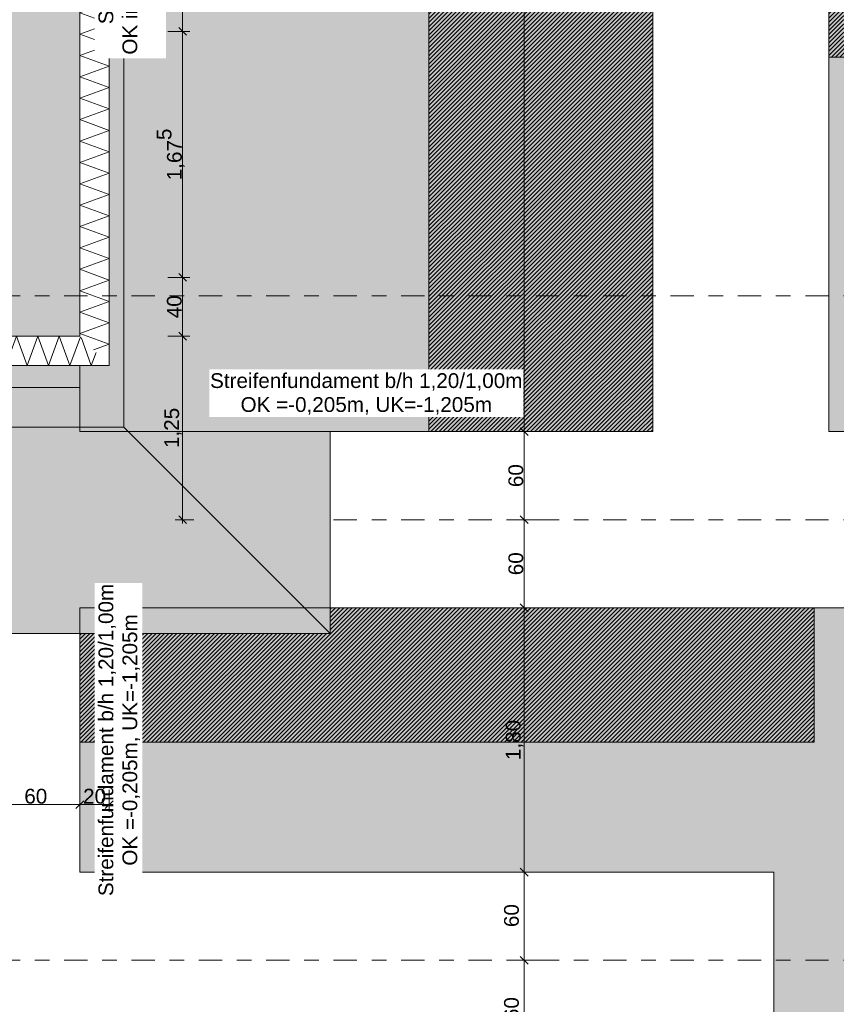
# Model space of a CAD drawing. Header units: metres. Extents: x -273 to 6, y -183 to 13.
# Tile 166 of 256: x -99.23 to -93.67, y -12 to -5.29. Entities that reach past the tile are written whole.
import ezdxf

# ---------------------------------------------------------------- set-up
doc = ezdxf.new("R2010")
doc.units = ezdxf.units.M
doc.header["$LTSCALE"] = 0.05
doc.header["$PDMODE"] = 1
doc.header["$PDSIZE"] = -2
doc.linetypes.add('Linienart-53', pattern=[5.291531, 3.175, -1.058062, 0.352704, -0.705764])
doc.layers.get('0').update_dxf_attribs({"lineweight": 25})
for name, color, linetype, lineweight, true_color in [('00 -Bauelemente -Beton unbewehrt', 7, 'Continuous', 9, 0xf7e06e), ('00 -Bauelemente -Dämmung innen', 7, 'Continuous', 9, 0xff7fe6), ('30 -32 Gründung- 2 Flachgründungen u. Bodenplatten', 7, 'Continuous', 9, 0xff6633), ('70 -72 Beschriftung- 1 Beschriftung allgemein', 7, 'Continuous', 9, 0xff6633), ('70 -76 Bemaßung- 2 Allgemein', 7, 'Continuous', 5, 0x6666cc)]:
    doc.layers.add(name, color=color, linetype=linetype, lineweight=lineweight, true_color=true_color)
for name, color, linetype, lineweight in [('30 -35 Decken- 2 Beläge- Dämmung', 7, 'Continuous', 9), ('70 -71 Achsen- 1 Gebäudeachsen', 7, 'Linienart-53', 18), ('Keine', 7, 'Continuous', 9)]:
    doc.layers.add(name, color=color, linetype=linetype, lineweight=lineweight)
doc.styles.add('Arial', font='arial.ttf')
doc.dimstyles.new('k+k_klein', dxfattribs={"dimtxt": 0.100689, "dimasz": 0.05302, "dimexe": 0.05, "dimexo": 0.15, "dimgap": 0.005, "dimtad": 1, "dimdec": 3, "dimtxsty": 'Arial', "dimblk": 'VW_SLASH-2', "dimblk1": 'VW_SLASH-2', "dimblk2": 'VW_SLASH-2', "dimcen": 0, "dimdle": 0.025, "dimadec": 3, "dimazin": 0, "dimtfac": 0.75, "dimtdec": 3, "dimtix": 1, "dimtmove": 0, "dimatfit": 0, "dimldrblk": 'VW_FILLEDARROW', "dimfxl": 0.1, "dimfxlon": 1, "dimfrac": 2, "dimtolj": 1, "dimarcsym": 0})

# ---------------------------------------------------------------- blocks, each defined once
blk = doc.blocks.new('_Achsen (3D)')
at = {"layer": '70 -71 Achsen- 1 Gebäudeachsen', "transparency": 33554687}
for p, q in [((-179.668, -8.697), (3.826, -8.697)), ((-179.668, -11.697), (3.826, -11.697))]:
    blk.add_line(p, q, dxfattribs=at)
blk = doc.blocks.new('Gruppe-2257')
at = {"color": 255, "linetype": 'Continuous', "lineweight": 5}
blk.add_wipeout([(-101.946, -7.647), (-98.621, -7.647), (-98.821, -7.447), (-101.746, -7.447)], dxfattribs=at).dxf.layer = '00 -Bauelemente -Dämmung innen'
blk = doc.blocks.new('Gruppe-2258')
at = {"layer": '00 -Bauelemente -Dämmung innen', "color": 7, "transparency": 33554687, "flags": 128}
for points in [[(-101.8393, -7.5403), (-101.8004, -7.647), (-101.7276, -7.447), (-101.6548, -7.647), (-101.582, -7.447), (-101.5092, -7.647), (-101.4364, -7.447), (-101.3636, -7.647), (-101.2909, -7.447), (-101.2181, -7.647), (-101.1453, -7.447), (-101.0725, -7.647), (-100.9997, -7.447), (-100.9269, -7.647), (-100.8541, -7.447), (-100.7813, -7.647), (-100.7085, -7.447), (-100.6357, -7.647), (-100.5629, -7.447), (-100.4901, -7.647), (-100.4173, -7.447), (-100.3445, -7.647), (-100.2717, -7.447), (-100.1989, -7.647), (-100.1261, -7.447), (-100.0534, -7.647), (-99.9806, -7.447), (-99.9078, -7.647), (-99.835, -7.447), (-99.7622, -7.647), (-99.6894, -7.447), (-99.6166, -7.647), (-99.5438, -7.447), (-99.471, -7.647), (-99.3982, -7.447), (-99.3254, -7.647), (-99.2526, -7.447), (-99.1798, -7.647), (-99.107, -7.447), (-99.0342, -7.647), (-98.9614, -7.447), (-98.8886, -7.647), (-98.8172, -7.4508)], [(-98.7105, -7.5576), (-98.7431, -7.647), (-98.8129, -7.4551)], [(-98.7105, -7.5576), (-98.7431, -7.647), (-98.8129, -7.4551)]]:
    blk.add_lwpolyline(points, dxfattribs=at)
blk = doc.blocks.new('Gruppe-2259')
at = {"layer": '00 -Bauelemente -Dämmung innen', "color": 7, "linetype": 'Continuous', "lineweight": 9, "transparency": 33554687}
blk.add_line((-98.821, -7.447), (-101.746, -7.447), dxfattribs=at)
blk = doc.blocks.new('Gruppe-2260')
at = {"layer": '00 -Bauelemente -Dämmung innen', "color": 7, "linetype": 'Continuous', "lineweight": 9, "transparency": 33554687}
blk.add_line((-101.946, -7.647), (-98.621, -7.647), dxfattribs=at)
blk = doc.blocks.new('Gruppe-2261')
at = {"layer": '00 -Bauelemente -Dämmung innen', "color": 7, "transparency": 33554687}
for name in ['Gruppe-2259', 'Gruppe-2260']:
    blk.add_blockref(name, (0, 0), dxfattribs=at)
blk = doc.blocks.new('Gruppe-2262')
at = {"layer": '00 -Bauelemente -Dämmung innen', "color": 7}
blk.add_blockref('Gruppe-2257', (0, 0), dxfattribs=at)
at = {"layer": '00 -Bauelemente -Dämmung innen', "color": 7, "transparency": 33554687}
for name in ['Gruppe-2261', 'Gruppe-2258']:
    blk.add_blockref(name, (0, 0), dxfattribs=at)
blk = doc.blocks.new('Gruppe-2263')
at = {"layer": '00 -Bauelemente -Dämmung innen', "color": 7, "transparency": 33554687}
blk.add_blockref('Gruppe-2262', (0, 0), dxfattribs=at)
at = {"layer": '00 -Bauelemente -Dämmung innen', "color": 0, "flags": 1}
for tag in ['prm0_value', 'prm1_value', 'prm2_value', 'prm3_value', 'prm4_value', 'prm5_value', 'prm6_value', 'IFC_UUID', 'instanceID', 'prm0_name', 'prm0_type', 'prm1_name', 'prm1_type', 'prm2_name', 'prm2_type', 'prm3_name', 'prm3_type', 'prm4_name', 'prm4_type', 'prm5_name', 'prm5_type', 'prm6_name', 'prm6_type']:
    blk.add_attdef(tag, (-101.946, -7.647), '', height=0.00018, dxfattribs=at)
blk = doc.blocks.new('Gruppe-2264')
at = {"color": 255, "linetype": 'Continuous', "lineweight": 5}
blk.add_wipeout([(-98.621, -7.647), (-98.621, -4.712), (-98.821, -4.912), (-98.821, -7.447)], dxfattribs=at).dxf.layer = '00 -Bauelemente -Dämmung innen'
blk = doc.blocks.new('Gruppe-2265')
at = {"layer": '00 -Bauelemente -Dämmung innen', "color": 7, "transparency": 33554687, "flags": 128}
for points in [[(-98.638, -4.7291), (-98.621, -4.7353), (-98.6575, -4.7486)], [(-98.638, -4.7291), (-98.621, -4.7353), (-98.6575, -4.7486)], [(-98.7277, -7.5403), (-98.621, -7.5015), (-98.821, -7.4287), (-98.621, -7.3559), (-98.821, -7.2831), (-98.621, -7.2103), (-98.821, -7.1375), (-98.621, -7.0647), (-98.821, -6.9919), (-98.621, -6.9191), (-98.821, -6.8463), (-98.621, -6.7735), (-98.821, -6.7007), (-98.621, -6.6279), (-98.821, -6.5551), (-98.621, -6.4823), (-98.821, -6.4095), (-98.621, -6.3367), (-98.821, -6.264), (-98.621, -6.1912), (-98.821, -6.1184), (-98.621, -6.0456), (-98.821, -5.9728), (-98.621, -5.9), (-98.821, -5.8272), (-98.621, -5.7544), (-98.821, -5.6816), (-98.621, -5.6088), (-98.821, -5.536), (-98.621, -5.4632), (-98.821, -5.3904), (-98.621, -5.3176), (-98.821, -5.2448), (-98.621, -5.172), (-98.821, -5.0993), (-98.621, -5.0265), (-98.821, -4.9537), (-98.621, -4.8809), (-98.7448, -4.8358)]]:
    blk.add_lwpolyline(points, dxfattribs=at)
blk = doc.blocks.new('Gruppe-2266')
at = {"layer": '00 -Bauelemente -Dämmung innen', "color": 7, "linetype": 'Continuous', "lineweight": 9, "transparency": 33554687}
blk.add_line((-98.821, -4.912), (-98.821, -7.447), dxfattribs=at)
blk = doc.blocks.new('Gruppe-2267')
at = {"layer": '00 -Bauelemente -Dämmung innen', "color": 7, "linetype": 'Continuous', "lineweight": 9, "transparency": 33554687}
blk.add_line((-98.621, -7.647), (-98.621, -4.712), dxfattribs=at)
blk = doc.blocks.new('Gruppe-2268')
at = {"layer": '00 -Bauelemente -Dämmung innen', "color": 7, "transparency": 33554687}
for name in ['Gruppe-2267', 'Gruppe-2266']:
    blk.add_blockref(name, (0, 0), dxfattribs=at)
blk = doc.blocks.new('Gruppe-2269')
at = {"layer": '00 -Bauelemente -Dämmung innen', "color": 7}
blk.add_blockref('Gruppe-2264', (0, 0), dxfattribs=at)
at = {"layer": '00 -Bauelemente -Dämmung innen', "color": 7, "transparency": 33554687}
for name in ['Gruppe-2268', 'Gruppe-2265']:
    blk.add_blockref(name, (0, 0), dxfattribs=at)
blk = doc.blocks.new('Gruppe-2270')
at = {"layer": '00 -Bauelemente -Dämmung innen', "color": 7, "transparency": 33554687}
blk.add_blockref('Gruppe-2269', (0, 0), dxfattribs=at)
at = {"layer": '00 -Bauelemente -Dämmung innen', "color": 0, "flags": 1}
for tag in ['prm0_value', 'prm1_value', 'prm2_value', 'prm3_value', 'prm4_value', 'prm5_value', 'prm6_value', 'IFC_UUID', 'instanceID', 'prm0_name', 'prm0_type', 'prm1_name', 'prm1_type', 'prm2_name', 'prm2_type', 'prm3_name', 'prm3_type', 'prm4_name', 'prm4_type', 'prm5_name', 'prm5_type', 'prm6_name', 'prm6_type']:
    blk.add_attdef(tag, (-98.821, -7.647), '', height=0.00018, dxfattribs=at)
blk = doc.blocks.new('Gruppe-2472')
at = {"layer": '70 -71 Achsen- 1 Gebäudeachsen', "transparency": 33554687}
blk.add_line((-179.668, -7.172), (3.826, -7.172), dxfattribs=at)
blk = doc.blocks.new('_FU_2D LP5 (2D)')
at = {"layer": '30 -35 Decken- 2 Beläge- Dämmung', "linetype": 'Continuous', "lineweight": 18, "true_color": 0xd9d9d9}
h = blk.add_hatch(dxfattribs=at)
h.set_pattern_fill('Schraffur grau', color=254, style=0, pattern_type=2)
h.set_pattern_definition([(45, (-98.238402, -5.689444), (0.014142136, -0.014142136), [])])
h.paths.add_polyline_path([(-96.52099996, -2.24704198), (-98.82099996, -2.24704198), (-98.82099996, -8.09704198), (-94.92099996, -8.09704198), (-94.92099996, -0.54704198), (-96.52099996, -0.54704198)])
h = blk.add_hatch(dxfattribs=at)
h.set_pattern_fill('Schraffur grau', color=254, style=0, pattern_type=2)
h.set_pattern_definition([(45, (-89.205948, -4.414444), (0.014142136, -0.014142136), [])])
h.paths.add_polyline_path([(-84.69599996, -3.29008264), (-84.69599996, -0.54704198), (-88.07090884, -0.54704198), (-88.07090884, -2.44704198), (-89.37090884, -2.44704198), (-89.37090884, -0.54704198), (-89.57099996, -0.54704198), (-89.57099996, -2.89008719), (-92.77099996, -2.89008719), (-92.77099996, -0.54704198), (-93.72099996, -0.54704198), (-93.72099996, -5.54704198), (-81.95609109, -5.54704198), (-81.95609109, -3.29008264)])
h = blk.add_hatch(dxfattribs=at)
h.set_pattern_fill('Schraffur grau', color=254, style=0, pattern_type=2)
h.set_pattern_definition([(45, (-97.688402, -11.121944), (0.01414214, -0.01414214), [])])
h.paths.add_polyline_path([(-98.82099996, -9.29704198), (-93.82099996, -9.29704198), (-93.82099996, -10.21204198), (-98.82099996, -10.21204198)])
at = {"layer": '30 -35 Decken- 2 Beläge- Dämmung', "flags": 128}
for points in [[(-96.52099996, -2.24704198), (-98.82099996, -2.24704198), (-98.82099996, -8.09704198), (-94.92099996, -8.09704198), (-94.92099996, -0.54704198), (-96.52099996, -0.54704198)], [(-84.69599996, -3.29008264), (-84.69599996, -0.54704198), (-88.07090884, -0.54704198), (-88.07090884, -2.44704198), (-89.37090884, -2.44704198), (-89.37090884, -0.54704198), (-89.57099996, -0.54704198), (-89.57099996, -2.89008719), (-92.77099996, -2.89008719), (-92.77099996, -0.54704198), (-93.72099996, -0.54704198), (-93.72099996, -5.54704198), (-81.95609109, -5.54704198), (-81.95609109, -3.29008264)], [(-98.82099996, -9.29704198), (-93.82099996, -9.29704198), (-93.82099996, -10.21204198), (-98.82099996, -10.21204198)]]:
    blk.add_lwpolyline(points, close=True, dxfattribs=at)
at = {"color": 255}
blk.add_wipeout([(-100.02099996, -4.91204198), (-100.02099996, 0.10990848), (-98.82099996, 0.10990848), (-98.82099996, -0.24704198), (-95.39099996, -0.24704198), (-95.39099996, -0.54704198), (-94.92099996, -0.54704198), (-94.92099996, -4.01704198), (-96.44599996, -4.01704198), (-96.44599996, -8.09704198), (-97.11599996, -8.09704198), (-97.11599996, -9.47204198), (-100.02099996, -9.47204198), (-100.02099996, -10.11204198), (-104.41099996, -10.11204198), (-104.41099996, -5.21204198), (-103.77099996, -5.21204198), (-103.77099996, -4.91204198), (-101.74599996, -4.91204198)], dxfattribs=at).dxf.layer = '00 -Bauelemente -Beton unbewehrt'
at = {"layer": '00 -Bauelemente -Beton unbewehrt', "linetype": 'Continuous', "lineweight": 9}
h = blk.add_hatch(dxfattribs=at)
h.set_pattern_fill('Unbew_ Beton1 1mm SRF', style=0, pattern_type=2)
h.set_pattern_definition([(45, (0, 0), (0.088388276, 0.01767774), [0.075, -0.05])])
h.paths.add_polyline_path([(-100.02099996, -4.91204198), (-100.02099996, 0.10990848), (-98.82099996, 0.10990848), (-98.82099996, -0.24704198), (-95.39099996, -0.24704198), (-95.39099996, -0.54704198), (-94.92099996, -0.54704198), (-94.92099996, -4.01704198), (-96.44599996, -4.01704198), (-96.44599996, -8.09704198), (-97.11599996, -8.09704198), (-97.11599996, -9.47204198), (-100.02099996, -9.47204198), (-100.02099996, -10.11204198), (-104.41099996, -10.11204198), (-104.41099996, -5.21204198), (-103.77099996, -5.21204198), (-103.77099996, -4.91204198), (-101.74599996, -4.91204198)])
at = {"layer": 'Keine', "linetype": 'Continuous', "lineweight": 0, "transparency": 33554511}
h = blk.add_hatch(color=43, dxfattribs=at)
h.paths.add_polyline_path([(-75.67109109, -30.59704198), (-73.67099996, -30.59704198), (-73.67099996, -35.19704198), (-74.57099996, -35.19704198), (-74.57099996, -38.67204198), (-73.89599996, -38.67204198), (-73.89599996, -39.34704198), (-67.52099996, -39.34704198), (-67.52099996, -38.34704198), (-65.32099996, -38.34704198), (-65.32099996, -39.34704198), (-59.27099996, -39.34704198), (-59.27099996, -38.34704198), (-57.07099996, -38.34704198), (-57.07099996, -39.34704198), (-50.67099996, -39.34704198), (-50.67099996, -28.29704198), (-56.92099996, -28.29704198), (-56.92099996, -32.44704198), (-59.42099996, -32.44704198), (-59.42099996, -28.29704198), (-65.17099996, -28.29704198), (-65.17099996, -32.44704198), (-67.67099996, -32.44704198), (-67.67099996, -28.29704198), (-73.57099996, -28.29704198), (-73.57099996, -29.29704198), (-75.77099996, -29.29704198), (-75.77099996, -27.09704198), (-74.77099996, -27.09704198), (-74.77099996, -24.04704198), (-75.77099996, -24.04704198), (-75.77099996, -21.84704198), (-74.77099996, -21.84704198), (-74.77099996, -20.54704198), (-75.67109109, -20.54704198), (-75.67109109, -10.69704198), (-75.42109109, -10.69704198), (-75.42109109, -9.44704198), (-81.42109109, -9.44704198), (-81.42109109, -13.94704198), (-84.42109109, -13.94704198), (-84.42109109, -6.44704198), (-81.95609109, -6.44704198), (-81.95609109, -3.29008264), (-84.69599996, -3.29008264), (-84.69599996, -0.54704198), (-88.07099996, -0.54704198), (-88.07099996, -2.44704198), (-89.37099996, -2.44704198), (-89.37099996, -0.54704198), (-89.57099996, -0.54704198), (-89.57099996, -2.89008719), (-92.77099996, -2.89008719), (-92.77099996, -0.54704198), (-93.72109109, -0.54704198), (-93.72109109, -8.09704198), (-92.67109109, -8.09704198), (-92.67109109, -6.44704198), (-89.67109109, -6.44704198), (-89.67109109, -13.94704198), (-92.67109109, -13.94704198), (-92.67109109, -9.29704198), (-98.82109109, -9.29704198), (-98.82109109, -11.09704198), (-94.09609109, -11.09704198), (-94.09609109, -23.54704198), (-98.82109109, -23.54704198), (-98.82109109, -34.09704198), (-75.67109109, -34.09704198)])
h.paths.add_polyline_path([(-89.17109109, -33.19704198), (-93.17109109, -33.19704198), (-93.17109109, -29.19704198), (-89.17109109, -29.19704198)])
h.paths.add_polyline_path([(-84.92109109, -29.19704198), (-80.92109109, -29.19704198), (-80.92109109, -33.19704198), (-84.92109109, -33.19704198)])
h.paths.add_polyline_path([(-85.12109109, -17.39704198), (-80.72109109, -17.39704198), (-80.72109109, -25.49704198), (-85.12109109, -25.49704198)])
h.paths.add_polyline_path([(-88.97109109, -25.49704198), (-93.37109109, -25.49704198), (-93.37109109, -17.39704198), (-88.97109109, -17.39704198)])
blk.add_hatch(color=43, dxfattribs=at).paths.add_polyline_path([(-96.395, -0.66227426), (-96.52099996, -0.66227426), (-96.52099996, -2.24704198), (-98.77099996, -2.24704198), (-98.82099996, -2.24704198), (-98.82099996, -8.09704198), (-94.92099996, -8.09704198), (-94.92099996, -0.54704198), (-96.395, -0.54704198)])
at = {"layer": 'Keine', "linetype": 'Continuous', "lineweight": 0, "transparency": 33554610}
blk.add_hatch(color=43, dxfattribs=at).paths.add_polyline_path([(-101.74599996, -7.44704198), (-101.74599996, -4.91204198), (-98.82099996, -4.91204198), (-98.82099996, -4.56204198), (-102.09599996, -4.56204198), (-102.09599996, -7.79704198), (-98.82099996, -7.79704198), (-98.82099996, -7.44704198)])
at = {"layer": '00 -Bauelemente -Beton unbewehrt'}
blk.add_line((-98.52099996, -8.06704198), (-97.11599996, -9.47204198), dxfattribs=at)
at = {"layer": '00 -Bauelemente -Beton unbewehrt', "flags": 128}
for points in [[(-100.02099996, -4.91204198), (-100.02099996, 0.10990848), (-98.82099996, 0.10990848), (-98.82099996, -0.24704198), (-95.39099996, -0.24704198), (-95.39099996, -0.54704198), (-94.92099996, -0.54704198), (-94.92099996, -4.01704198), (-96.44599996, -4.01704198), (-96.44599996, -8.09704198), (-97.11599996, -8.09704198), (-97.11599996, -9.47204198), (-100.02099996, -9.47204198), (-100.02099996, -10.11204198), (-104.41099996, -10.11204198), (-104.41099996, -5.21204198), (-103.77099996, -5.21204198), (-103.77099996, -4.91204198), (-101.74599996, -4.91204198)], [(-102.36599996, -4.91204198), (-102.36599996, -8.06704198), (-98.52099996, -8.06704198), (-98.52099996, -3.56509152), (-100.02099996, -3.56509152), (-100.02099996, -4.91204198)]]:
    blk.add_lwpolyline(points, close=True, dxfattribs=at)
at = {"layer": '30 -32 Gründung- 2 Flachgründungen u. Bodenplatten', "flags": 128}
blk.add_lwpolyline([(-159.62099996, -12.44704198), (-100.02099996, -12.44704198), (-100.02099996, -40.04704198), (-98.82099996, -40.04704198), (-98.82099996, -23.54704198), (-94.09599996, -23.54704198), (-94.09599996, -11.09704198), (-98.82099996, -11.09704198), (-98.82099996, -9.29704198), (-92.67099996, -9.29704198), (-92.67099996, -8.09704198), (-93.72099996, -8.09704198), (-93.72099996, 0.10991089), (-94.92099996, 0.10991089), (-94.92099996, -8.09704198), (-98.82099996, -8.09704198), (-98.82099996, -7.44704198), (-100.02099996, -7.44704198), (-100.02099996, -10.94704198), (-160.82099996, -10.94704198)], dxfattribs=at)
at = {"layer": 'Keine', "flags": 128}
blk.add_lwpolyline([(-84.69599996, -0.54704198), (-88.07099996, -0.54704198), (-88.07099996, -2.44704198), (-89.37099996, -2.44704198), (-89.37099996, -0.54704198), (-89.57099996, -0.54704198), (-89.57099996, -2.89008719), (-92.77099996, -2.89008719), (-92.77099996, -0.54704198), (-93.72109109, -0.54704198), (-93.72109109, -8.09704198), (-92.67109109, -8.09704198), (-92.67109109, -6.44704198), (-89.67109109, -6.44704198), (-89.67109109, -13.94704198), (-92.67109109, -13.94704198), (-92.67109109, -9.29704198), (-98.82109109, -9.29704198), (-98.82109109, -11.09704198), (-94.09609109, -11.09704198), (-94.09609109, -23.54704198), (-98.82109109, -23.54704198), (-98.82109109, -34.09704198), (-75.67109109, -34.09704198)], dxfattribs=at)
for points in [[(-96.395, -0.66227426), (-96.52099996, -0.66227426), (-96.52099996, -2.24704198), (-98.77099996, -2.24704198), (-98.82099996, -2.24704198), (-98.82099996, -8.09704198), (-94.92099996, -8.09704198), (-94.92099996, -0.54704198), (-96.395, -0.54704198)], [(-101.74599996, -7.44704198), (-101.74599996, -4.91204198), (-98.82099996, -4.91204198), (-98.82099996, -4.56204198), (-102.09599996, -4.56204198), (-102.09599996, -7.79704198), (-98.82099996, -7.79704198), (-98.82099996, -7.44704198)]]:
    blk.add_lwpolyline(points, close=True, dxfattribs=at)
at = {"layer": '00 -Bauelemente -Dämmung innen', "color": 7}
blk.add_blockref('Gruppe-2263', (0, 0), dxfattribs=at)
blk.add_blockref('Gruppe-2270', (0, 0), dxfattribs=at)
at = {"layer": '30 -32 Gründung- 2 Flachgründungen u. Bodenplatten', "flags": 128}
blk.add_lwpolyline([(-101.74599996, -4.91204198), (-101.74599996, -7.44704198), (-98.82099996, -7.44704198), (-98.82099996, -4.91204198)], close=True, dxfattribs=at)
at = {"layer": '70 -72 Beschriftung- 1 Beschriftung allgemein', "color": 7}
blk.add_blockref('Gruppe-2472', (0, 0), dxfattribs=at)
blk = doc.blocks.new('Gruppe-2751')
at = {"color": 255}
blk.add_wipeout([(-97.9393, -7.997), (-95.8027, -7.997), (-95.8027, -7.6725), (-97.9393, -7.6725)], dxfattribs=at).dxf.layer = '70 -72 Beschriftung- 1 Beschriftung allgemein'
at = {"layer": '70 -72 Beschriftung- 1 Beschriftung allgemein', "insert": (-96.871, -7.6995), "char_height": 0.100689, "attachment_point": 2, "line_spacing_factor": 0.970891, "style": 'Arial'}
blk.add_mtext('Streifenfundament b/h 1,20/1,00m\\POK =-0,205m, UK=-1,205m', dxfattribs=at)
blk = doc.blocks.new('Gruppe-2752')
at = {"color": 255}
blk.add_wipeout([(-98.2342, -5.5552), (-98.2342, -2.9639), (-98.721, -2.9639), (-98.721, -5.5552)], dxfattribs=at).dxf.layer = '70 -72 Beschriftung- 1 Beschriftung allgemein'
at = {"layer": '70 -72 Beschriftung- 1 Beschriftung allgemein', "insert": (-98.694, -4.2595), "char_height": 0.100689, "attachment_point": 2, "rotation": 90, "line_spacing_factor": 0.970891, "style": 'Arial'}
blk.add_mtext('Streifenfundament b/h 1,20/1,00m\\POK innen=-0,205m, OK außen=-0,455m, \\PUK=-1,205m', dxfattribs=at)
blk = doc.blocks.new('Gruppe-2753')
at = {"color": 255}
blk.add_wipeout([(-98.3964, -11.2653), (-98.3964, -9.1288), (-98.721, -9.1288), (-98.721, -11.2653)], dxfattribs=at).dxf.layer = '70 -72 Beschriftung- 1 Beschriftung allgemein'
at = {"layer": '70 -72 Beschriftung- 1 Beschriftung allgemein', "insert": (-98.694, -10.197), "char_height": 0.100689, "attachment_point": 2, "rotation": 90, "line_spacing_factor": 0.970891, "style": 'Arial'}
blk.add_mtext('Streifenfundament b/h 1,20/1,00m\\POK =-0,205m, UK=-1,205m', dxfattribs=at)
blk = doc.blocks.new('VW_SLASH-2')
at = {"color": 0, "linetype": 'ByBlock', "lineweight": -2, "transparency": 16777216}
blk.add_line((0.47, 0), (-1, 0), dxfattribs=at)
at = {"color": 0, "lineweight": 5, "transparency": 16777216, "flags": 128}
blk.add_lwpolyline([(0.5, 0.5), (-0.5, -0.5)], dxfattribs=at)
blk = doc.blocks.new('*D3559')
at = {"layer": '70 -76 Bemaßung- 2 Allgemein', "color": 0, "lineweight": -2}
for p, q in [((-95.696, -0.447), (-95.846, -0.447)), ((-95.796, -8.044), (-95.796, -0.5001)), ((-95.696, -8.097), (-95.846, -8.097))]:
    blk.add_line(p, q, dxfattribs=at)
at = {"layer": 'Defpoints', "color": 0}
for p in [(-95.796, -0.447), (-93.721, -0.447), (-93.7211, -8.097)]:
    blk.add_point(p, dxfattribs=at)
at = {"layer": '70 -76 Bemaßung- 2 Allgemein', "color": 0, "lineweight": -2, "xscale": 0.05302001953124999, "yscale": 0.05302001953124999, "zscale": 0.05302001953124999}
for p, rotation in [((-95.796, -0.447), 90), ((-95.796, -8.097), 270)]:
    blk.add_blockref('VW_SLASH-2', p, dxfattribs=dict(at, rotation=rotation))
at = {"layer": '70 -76 Bemaßung- 2 Allgemein', "color": 0, "insert": (-95.8615, -4.272), "char_height": 0.10069, "attachment_point": 5, "rotation": 90, "style": 'Arial'}
blk.add_mtext('\\A1;7,65', dxfattribs=at)
blk = doc.blocks.new('VW_FILLEDARROW')
at = {"linetype": 'Continuous', "lineweight": 0, "transparency": 16777216}
blk.add_hatch(color=0, dxfattribs=at).paths.add_polyline_path([(-2.83, 0.76), (0, 0), (-2.83, -0.76)])
at = {"color": 0, "lineweight": 5, "transparency": 16777216, "flags": 128}
blk.add_lwpolyline([(-2.83, 0.76), (0, 0), (-2.83, -0.76)], close=True, dxfattribs=at)
blk = doc.blocks.new('*D3560')
at = {"layer": '70 -76 Bemaßung- 2 Allgemein', "color": 0, "lineweight": -2}
for p, q in [((-95.696, -8.097), (-95.846, -8.097)), ((-95.796, -8.644), (-95.796, -8.1501)), ((-95.696, -8.697), (-95.846, -8.697))]:
    blk.add_line(p, q, dxfattribs=at)
at = {"layer": 'Defpoints', "color": 0}
for p in [(-95.796, -8.097), (-93.7211, -8.097), (-93.7067, -8.697)]:
    blk.add_point(p, dxfattribs=at)
at = {"layer": '70 -76 Bemaßung- 2 Allgemein', "color": 0, "lineweight": -2, "xscale": 0.05302001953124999, "yscale": 0.05302001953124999, "zscale": 0.05302001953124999}
for p, rotation in [((-95.796, -8.097), 90), ((-95.796, -8.697), 270)]:
    blk.add_blockref('VW_SLASH-2', p, dxfattribs=dict(at, rotation=rotation))
at = {"layer": '70 -76 Bemaßung- 2 Allgemein', "color": 0, "insert": (-95.8524, -8.397), "char_height": 0.10069, "attachment_point": 5, "rotation": 90, "style": 'Arial'}
blk.add_mtext('\\A1;60', dxfattribs=at)
blk = doc.blocks.new('*D3561')
at = {"layer": '70 -76 Bemaßung- 2 Allgemein', "color": 0, "lineweight": -2}
for p, q in [((-95.696, -8.697), (-95.846, -8.697)), ((-95.796, -9.244), (-95.796, -8.7501)), ((-95.696, -9.297), (-95.846, -9.297))]:
    blk.add_line(p, q, dxfattribs=at)
at = {"layer": 'Defpoints', "color": 0}
for p in [(-95.796, -8.697), (-93.7067, -8.697), (-93.7067, -9.297)]:
    blk.add_point(p, dxfattribs=at)
at = {"layer": '70 -76 Bemaßung- 2 Allgemein', "color": 0, "lineweight": -2, "xscale": 0.05302001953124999, "yscale": 0.05302001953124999, "zscale": 0.05302001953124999}
for p, rotation in [((-95.796, -8.697), 90), ((-95.796, -9.297), 270)]:
    blk.add_blockref('VW_SLASH-2', p, dxfattribs=dict(at, rotation=rotation))
at = {"layer": '70 -76 Bemaßung- 2 Allgemein', "color": 0, "insert": (-95.8524, -8.997), "char_height": 0.10069, "attachment_point": 5, "rotation": 90, "style": 'Arial'}
blk.add_mtext('\\A1;60', dxfattribs=at)
blk = doc.blocks.new('*D3562')
at = {"layer": '70 -76 Bemaßung- 2 Allgemein', "color": 0, "lineweight": -2}
for p, q in [((-95.696, -9.297), (-95.846, -9.297)), ((-95.796, -11.044), (-95.796, -9.3501)), ((-95.696, -11.097), (-95.846, -11.097))]:
    blk.add_line(p, q, dxfattribs=at)
at = {"layer": 'Defpoints', "color": 0}
for p in [(-95.796, -9.297), (-93.7067, -9.297), (-94.096, -11.097)]:
    blk.add_point(p, dxfattribs=at)
at = {"layer": '70 -76 Bemaßung- 2 Allgemein', "color": 0, "lineweight": -2, "xscale": 0.05302001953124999, "yscale": 0.05302001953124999, "zscale": 0.05302001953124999}
for p, rotation in [((-95.796, -9.297), 90), ((-95.796, -11.097), 270)]:
    blk.add_blockref('VW_SLASH-2', p, dxfattribs=dict(at, rotation=rotation))
at = {"layer": '70 -76 Bemaßung- 2 Allgemein', "color": 0, "insert": (-95.8615, -10.197), "char_height": 0.10069, "attachment_point": 5, "rotation": 90, "style": 'Arial'}
blk.add_mtext('\\A1;1,80', dxfattribs=at)
blk = doc.blocks.new('*D3563')
at = {"layer": '70 -76 Bemaßung- 2 Allgemein', "color": 0, "lineweight": -2}
for p, q in [((-95.796, -11.044), (-95.796, -10.991)), ((-95.696, -11.097), (-95.846, -11.097)), ((-95.796, -11.697), (-95.796, -11.097)), ((-95.696, -11.697), (-95.846, -11.697)), ((-95.796, -11.7501), (-95.796, -11.8031))]:
    blk.add_line(p, q, dxfattribs=at)
at = {"layer": 'Defpoints', "color": 0}
for p in [(-95.796, -11.097), (-94.096, -11.097), (-94.0961, -11.697)]:
    blk.add_point(p, dxfattribs=at)
at = {"layer": '70 -76 Bemaßung- 2 Allgemein', "color": 0, "lineweight": -2, "xscale": 0.05302001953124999, "yscale": 0.05302001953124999, "zscale": 0.05302001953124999}
for p, rotation in [((-95.796, -11.097), 270), ((-95.796, -11.697), 90)]:
    blk.add_blockref('VW_SLASH-2', p, dxfattribs=dict(at, rotation=rotation))
at = {"layer": '70 -76 Bemaßung- 2 Allgemein', "color": 0, "insert": (-95.882, -12.0263), "char_height": 0.10069, "attachment_point": 5, "rotation": 90, "style": 'Arial'}
blk.add_mtext('\\A1;60', dxfattribs=at)
blk = doc.blocks.new('*D3564')
at = {"layer": '70 -76 Bemaßung- 2 Allgemein', "color": 0, "lineweight": -2}
for p, q in [((-95.796, -11.644), (-95.796, -11.591)), ((-95.696, -11.697), (-95.846, -11.697)), ((-95.796, -12.297), (-95.796, -11.697)), ((-95.696, -12.297), (-95.846, -12.297)), ((-95.796, -12.3501), (-95.796, -12.4031))]:
    blk.add_line(p, q, dxfattribs=at)
at = {"layer": 'Defpoints', "color": 0}
for p in [(-95.796, -11.697), (-94.0961, -11.697), (-95.296, -12.297)]:
    blk.add_point(p, dxfattribs=at)
at = {"layer": '70 -76 Bemaßung- 2 Allgemein', "color": 0, "lineweight": -2, "xscale": 0.05302001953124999, "yscale": 0.05302001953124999, "zscale": 0.05302001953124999}
for p, rotation in [((-95.796, -11.697), 270), ((-95.796, -12.297), 90)]:
    blk.add_blockref('VW_SLASH-2', p, dxfattribs=dict(at, rotation=rotation))
at = {"layer": '70 -76 Bemaßung- 2 Allgemein', "color": 0, "insert": (-95.882, -11.393), "char_height": 0.10069, "attachment_point": 5, "rotation": 90, "style": 'Arial'}
blk.add_mtext('\\A1;60', dxfattribs=at)
blk = doc.blocks.new('*D3578')
at = {"layer": '70 -76 Bemaßung- 2 Allgemein', "color": 0, "lineweight": -2}
for p, q in [((-98.2211, -4.912), (-98.0711, -4.912)), ((-98.1211, -5.319), (-98.1211, -4.9651)), ((-98.2211, -5.372), (-98.0711, -5.372))]:
    blk.add_line(p, q, dxfattribs=at)
at = {"layer": 'Defpoints', "color": 0}
for p in [(-99.146, -4.912), (-98.1211, -4.912), (-99.546, -5.372)]:
    blk.add_point(p, dxfattribs=at)
at = {"layer": '70 -76 Bemaßung- 2 Allgemein', "color": 0, "lineweight": -2, "xscale": 0.05302001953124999, "yscale": 0.05302001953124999, "zscale": 0.05302001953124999}
for p, rotation in [((-98.1211, -4.912), 90), ((-98.1211, -5.372), 270)]:
    blk.add_blockref('VW_SLASH-2', p, dxfattribs=dict(at, rotation=rotation))
at = {"layer": '70 -76 Bemaßung- 2 Allgemein', "color": 0, "insert": (-98.1775, -5.142), "char_height": 0.10069, "attachment_point": 5, "rotation": 90, "style": 'Arial'}
blk.add_mtext('\\A1;46', dxfattribs=at)
blk = doc.blocks.new('*D3579')
at = {"layer": '70 -76 Bemaßung- 2 Allgemein', "color": 0, "lineweight": -2}
for p, q in [((-98.2211, -5.372), (-98.0711, -5.372)), ((-98.1211, -6.994), (-98.1211, -5.4251)), ((-98.2211, -7.047), (-98.0711, -7.047))]:
    blk.add_line(p, q, dxfattribs=at)
at = {"layer": 'Defpoints', "color": 0}
for p in [(-99.546, -5.372), (-98.1211, -5.372), (-99.546, -7.047)]:
    blk.add_point(p, dxfattribs=at)
at = {"layer": '70 -76 Bemaßung- 2 Allgemein', "color": 0, "lineweight": -2, "xscale": 0.05302001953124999, "yscale": 0.05302001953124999, "zscale": 0.05302001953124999}
for p, rotation in [((-98.1211, -5.372), 90), ((-98.1211, -7.047), 270)]:
    blk.add_blockref('VW_SLASH-2', p, dxfattribs=dict(at, rotation=rotation))
at = {"layer": '70 -76 Bemaßung- 2 Allgemein', "color": 0, "insert": (-98.2033, -6.2095), "char_height": 0.100689, "attachment_point": 5, "rotation": 90, "style": 'Arial'}
blk.add_mtext('\\A1;1,67\\S5^ ;', dxfattribs=at)
blk = doc.blocks.new('*D3580')
at = {"layer": '70 -76 Bemaßung- 2 Allgemein', "color": 0, "lineweight": -2}
for p, q in [((-98.2211, -7.047), (-98.0711, -7.047)), ((-98.1211, -7.394), (-98.1211, -7.1001)), ((-98.2211, -7.447), (-98.0711, -7.447))]:
    blk.add_line(p, q, dxfattribs=at)
at = {"layer": 'Defpoints', "color": 0}
for p in [(-99.546, -7.047), (-98.1211, -7.047), (-99.146, -7.447)]:
    blk.add_point(p, dxfattribs=at)
at = {"layer": '70 -76 Bemaßung- 2 Allgemein', "color": 0, "lineweight": -2, "xscale": 0.05302001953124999, "yscale": 0.05302001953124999, "zscale": 0.05302001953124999}
for p, rotation in [((-98.1211, -7.047), 90), ((-98.1211, -7.447), 270)]:
    blk.add_blockref('VW_SLASH-2', p, dxfattribs=dict(at, rotation=rotation))
at = {"layer": '70 -76 Bemaßung- 2 Allgemein', "color": 0, "insert": (-98.1775, -7.247), "char_height": 0.10069, "attachment_point": 5, "rotation": 90, "style": 'Arial'}
blk.add_mtext('\\A1;40', dxfattribs=at)
blk = doc.blocks.new('*D3581')
at = {"layer": '70 -76 Bemaßung- 2 Allgemein', "color": 0, "lineweight": -2}
for p, q in [((-98.2211, -7.447), (-98.0711, -7.447)), ((-98.1211, -8.644), (-98.1211, -7.5001)), ((-98.046, -8.697), (-98.1711, -8.697))]:
    blk.add_line(p, q, dxfattribs=at)
at = {"layer": 'Defpoints', "color": 0}
for p in [(-99.146, -7.447), (-98.1211, -7.447), (-97.896, -8.697)]:
    blk.add_point(p, dxfattribs=at)
at = {"layer": '70 -76 Bemaßung- 2 Allgemein', "color": 0, "lineweight": -2, "xscale": 0.05302001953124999, "yscale": 0.05302001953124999, "zscale": 0.05302001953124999}
for p, rotation in [((-98.1211, -7.447), 90), ((-98.1211, -8.697), 270)]:
    blk.add_blockref('VW_SLASH-2', p, dxfattribs=dict(at, rotation=rotation))
at = {"layer": '70 -76 Bemaßung- 2 Allgemein', "color": 0, "insert": (-98.1865, -8.072), "char_height": 0.10069, "attachment_point": 5, "rotation": 90, "style": 'Arial'}
blk.add_mtext('\\A1;1,25', dxfattribs=at)
blk = doc.blocks.new('*D3899')
at = {"layer": '70 -76 Bemaßung- 2 Allgemein', "color": 0, "lineweight": -2}
for p, q in [((-99.421, -10.5369), (-99.421, -10.6869)), ((-98.821, -10.5369), (-98.821, -10.6869)), ((-98.874, -10.6369), (-99.368, -10.6369))]:
    blk.add_line(p, q, dxfattribs=at)
at = {"layer": 'Defpoints', "color": 0}
for p in [(-99.421, -7.447), (-98.821, -7.447), (-99.421, -10.6369)]:
    blk.add_point(p, dxfattribs=at)
at = {"layer": '70 -76 Bemaßung- 2 Allgemein', "color": 0, "lineweight": -2, "xscale": 0.05302001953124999, "yscale": 0.05302001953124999, "zscale": 0.05302001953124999, "rotation": 180}
blk.add_blockref('VW_SLASH-2', (-99.421, -10.6369), dxfattribs=at)
at = {"layer": '70 -76 Bemaßung- 2 Allgemein', "color": 0, "lineweight": -2, "xscale": 0.05302001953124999, "yscale": 0.05302001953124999, "zscale": 0.05302001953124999}
blk.add_blockref('VW_SLASH-2', (-98.821, -10.6369), dxfattribs=at)
at = {"layer": '70 -76 Bemaßung- 2 Allgemein', "color": 0, "insert": (-99.121, -10.5805), "char_height": 0.10069, "attachment_point": 5, "style": 'Arial'}
blk.add_mtext('\\A1;60', dxfattribs=at)
blk = doc.blocks.new('*D3900')
at = {"layer": '70 -76 Bemaßung- 2 Allgemein', "color": 0, "lineweight": -2}
for p, q in [((-98.821, -10.5369), (-98.821, -10.6869)), ((-98.621, -10.5369), (-98.621, -10.6869)), ((-98.674, -10.6369), (-98.768, -10.6369))]:
    blk.add_line(p, q, dxfattribs=at)
at = {"layer": 'Defpoints', "color": 0}
for p in [(-98.821, -7.447), (-98.621, -7.647), (-98.821, -10.6369)]:
    blk.add_point(p, dxfattribs=at)
at = {"layer": '70 -76 Bemaßung- 2 Allgemein', "color": 0, "lineweight": -2, "xscale": 0.05302001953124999, "yscale": 0.05302001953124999, "zscale": 0.05302001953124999, "rotation": 180}
blk.add_blockref('VW_SLASH-2', (-98.821, -10.6369), dxfattribs=at)
at = {"layer": '70 -76 Bemaßung- 2 Allgemein', "color": 0, "lineweight": -2, "xscale": 0.05302001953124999, "yscale": 0.05302001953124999, "zscale": 0.05302001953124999}
blk.add_blockref('VW_SLASH-2', (-98.621, -10.6369), dxfattribs=at)
at = {"layer": '70 -76 Bemaßung- 2 Allgemein', "color": 0, "insert": (-98.721, -10.5805), "char_height": 0.10069, "attachment_point": 5, "style": 'Arial'}
blk.add_mtext('\\A1;20', dxfattribs=at)
blk = doc.blocks.new('Gruppe-2809')
at = {"layer": '70 -76 Bemaßung- 2 Allgemein'}
for base, p1, p2, text, picture, middle in [((-95.79599996, -0.44704198), (-93.72109109, -8.09704198), (-93.72099996, -0.44704198), '7,65', '*D3559', (-95.8614635, -4.27204198)), ((-95.79599996, -8.09704198), (-93.7067211, -8.69704198), (-93.72109109, -8.09704198), '60', '*D3560', (-95.85240152, -8.39704198)), ((-95.79599996, -8.69704198), (-93.7067211, -9.29704198), (-93.7067211, -8.69704198), '60', '*D3561', (-95.85240152, -8.99704198)), ((-95.79599996, -9.29704198), (-94.09599996, -11.09704198), (-93.7067211, -9.29704198), '1,80', '*D3562', (-95.8614635, -10.19704198))]:
    dim = blk.add_linear_dim(base=base, p1=p1, p2=p2, angle=270, text=text, dimstyle='k+k_klein', override={"dimtxt": 0.100689, "dimgap": 0.005, "dimdec": 8, "dimpost": '<>', "dimtxsty": 'Arial', "dimtmove": 2}, dxfattribs=at)
    dim.commit()
    dim.dimension.update_dxf_attribs({"geometry": picture, "text_midpoint": middle})
for base, p1, p2, picture, middle in [((-95.79599996, -11.09704198), (-94.09609109, -11.69704198), (-94.09599996, -11.09704198), '*D3563', (-95.88196246, -12.02626212)), ((-95.79599996, -11.69704198), (-95.29599996, -12.29704198), (-94.09609109, -11.69704198), '*D3564', (-95.88196246, -11.39299381))]:
    dim = blk.add_linear_dim(base=base, p1=p1, p2=p2, angle=270, text='60', dimstyle='k+k_klein', override={"dimtxt": 0.100689, "dimgap": 0.005, "dimdec": 8, "dimpost": '<>', "dimtxsty": 'Arial', "dimtix": 0, "dimtmove": 2}, dxfattribs=at)
    dim.commit()
    dim.dimension.update_dxf_attribs({"geometry": picture, "text_midpoint": middle, "dimtype": 160})
blk = doc.blocks.new('Gruppe-2810')
at = {"layer": '70 -76 Bemaßung- 2 Allgemein'}
for base, p1, p2, text, picture, middle in [((-98.1210774, -4.91204198), (-99.54599996, -5.37204198), (-99.14599996, -4.91204198), '46', '*D3578', (-98.17747896, -5.14204198)), ((-98.1210774, -5.37204198), (-99.54599996, -7.04704198), (-99.54599996, -5.37204198), '1,67\\S5^ ;', '*D3579', (-98.20327203, -6.20954198)), ((-98.1210774, -7.04704198), (-99.14599996, -7.44704198), (-99.54599996, -7.04704198), '40', '*D3580', (-98.17747896, -7.24704198)), ((-98.1210774, -7.44704198), (-97.89599996, -8.69704198), (-99.14599996, -7.44704198), '1,25', '*D3581', (-98.18654094, -8.07204198))]:
    dim = blk.add_linear_dim(base=base, p1=p1, p2=p2, angle=270, text=text, dimstyle='k+k_klein', override={"dimtxt": 0.100689, "dimgap": 0.005, "dimdec": 8, "dimpost": '<>', "dimtxsty": 'Arial', "dimtmove": 2}, dxfattribs=at)
    dim.commit()
    dim.dimension.update_dxf_attribs({"geometry": picture, "text_midpoint": middle})
blk = doc.blocks.new('Gruppe-2828')
at = {"layer": '70 -76 Bemaßung- 2 Allgemein'}
for base, p1, p2, text, picture, middle in [((-99.42099996, -10.63694938), (-98.82099996, -7.44704198), (-99.42099996, -7.44704198), '60', '*D3899', (-99.12099996, -10.58054782)), ((-98.82099996, -10.63694938), (-98.62099996, -7.64704198), (-98.82099996, -7.44704198), '20', '*D3900', (-98.72099996, -10.58054782))]:
    dim = blk.add_linear_dim(base=base, p1=p1, p2=p2, text=text, dimstyle='k+k_klein', override={"dimtxt": 0.100689, "dimgap": 0.005, "dimdec": 8, "dimpost": '<>', "dimtxsty": 'Arial', "dimtmove": 2}, dxfattribs=at)
    dim.commit()
    dim.dimension.update_dxf_attribs({"geometry": picture, "text_midpoint": middle})
blk = doc.blocks.new('_FU_2D Bemaßung_ Beschriftung (3D)')
at = {"layer": '70 -72 Beschriftung- 1 Beschriftung allgemein', "color": 7}
for name in ['Gruppe-2752', 'Gruppe-2751', 'Gruppe-2753']:
    blk.add_blockref(name, (0, 0), dxfattribs=at)
at = {"layer": '70 -76 Bemaßung- 2 Allgemein'}
for name in ['Gruppe-2810', 'Gruppe-2809', 'Gruppe-2828']:
    blk.add_blockref(name, (0, 0), dxfattribs=at)

msp = doc.modelspace()

# ---------------------------------------------------------------- block references
at = {"layer": 'Keine', "color": 1}
msp.add_blockref('_Achsen (3D)', (0, 0), dxfattribs=at)

# ---------------------------------------------------------------- next in the draw order: block references
msp.add_blockref('_FU_2D LP5 (2D)', (0, 0), dxfattribs=at)

# ---------------------------------------------------------------- next in the draw order: block references
msp.add_blockref('_FU_2D Bemaßung_ Beschriftung (3D)', (0, 0), dxfattribs=at)

doc.saveas('drawing.dxf')
